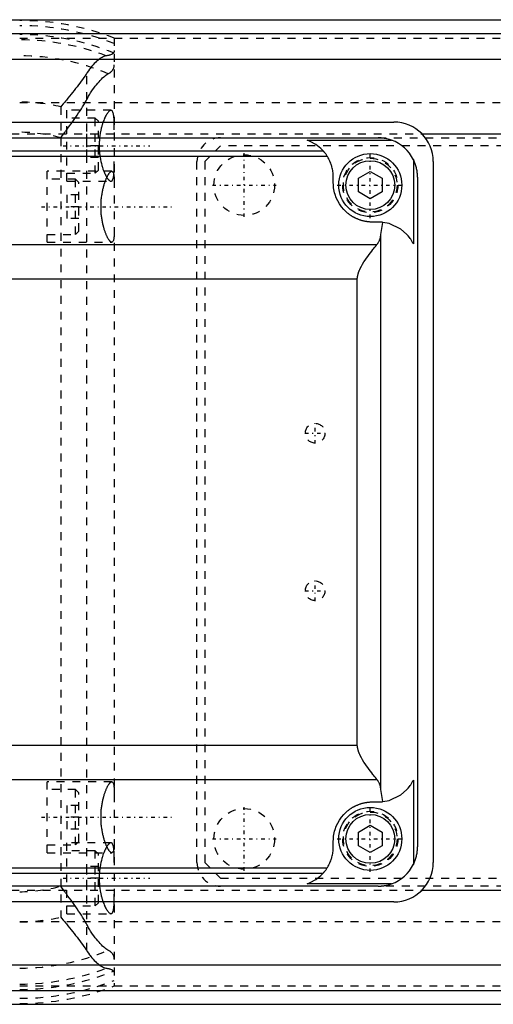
# Model space of a CAD drawing. Extents: x -614 to 147, y -88 to 88.
# Tile 5 of 8: x -216 to -156, y -62 to 62. Entities that reach past the tile are written whole.
import ezdxf

# ---------------------------------------------------------------- set-up
doc = ezdxf.new("R2010")
doc.units = 0
doc.linetypes.add('CENTER', pattern=[1.5, 0.45, -0.5, 0.05, -0.5])
doc.linetypes.add('DASHED', pattern=[2, 1, -1])
for name, color, linetype in [('AM_0', 7, 'CONTINUOUS'), ('AM_3', 7, 'DASHED'), ('AM_7', 7, 'CENTER')]:
    doc.layers.add(name, color=color, linetype=linetype)

msp = doc.modelspace()

# ---------------------------------------------------------------- linework, layer by layer
at = {"layer": 'AM_0', "color": 7, "linetype": 'CONTINUOUS'}
for p, q in [((-328.5, 62.5), (-59, 62.5)), ((-328.5, 60.75), (-59, 60.75)), ((-328.5, 57.5), (-59, 57.5)), ((-324, 49.5), (-169, 49.5)), ((-322, 47.5), (-171, 47.5)), ((-165.43, 48), (-59, 48)), ((-180, 47.2), (-169.3, 47.2)), ((-315.52, 45.19), (-177.48, 45.19)), ((-315.01, 45.85), (-177.99, 45.85)), ((-166.52, 44.73), (-166.52, 34.03)), ((-164, 44.5), (-164, -44.5)), ((-176.7, 41.8), (-176.7, 42.5)), ((-173.5, 42.37), (-172, 43.23)), ((-172, 43.23), (-170.5, 42.37)), ((-166, 42.5), (-166, -42.5)), ((-173.5, 40.63), (-173.5, 42.37)), ((-170.5, 42.37), (-170.5, 40.63)), ((-172, 39.77), (-173.5, 40.63)), ((-170.5, 40.63), (-172, 39.77)), ((-171, 36.8), (-171.7, 36.8)), ((-170.68, 35.25), (-170.43, 36.77)), ((-170.68, -35.25), (-170.68, 35.25)), ((-321.83, 33.95), (-171.17, 33.95)), ((-319.35, 29.6), (-173.65, 29.6)), ((-173.65, -29.6), (-173.65, 29.6)), ((-319.35, -29.6), (-173.65, -29.6)), ((-321.83, -33.95), (-171.17, -33.95)), ((-166.52, -34.03), (-166.52, -44.73)), ((-170.43, -36.77), (-170.68, -35.25)), ((-171.7, -36.8), (-171, -36.8)), ((-173.5, -40.63), (-172, -39.77)), ((-172, -39.77), (-170.5, -40.63)), ((-173.5, -42.37), (-173.5, -40.63)), ((-170.5, -40.63), (-170.5, -42.37)), ((-176.7, -42.5), (-176.7, -41.8)), ((-172, -43.23), (-173.5, -42.37)), ((-170.5, -42.37), (-172, -43.23)), ((-315.52, -45.19), (-177.48, -45.19)), ((-315.01, -45.85), (-177.99, -45.85)), ((-171, -47.5), (-322, -47.5)), ((-169.3, -47.2), (-180, -47.2)), ((-165.43, -48), (-59, -48)), ((-169, -49.5), (-324, -49.5)), ((-328.5, -57.5), (-59, -57.5)), ((-328.5, -60.75), (-59, -60.75)), ((-328.5, -62.5), (-59, -62.5))]:
    msp.add_line(p, q, dxfattribs=at)
for points in [[(-169.3, 47.2, 0), (-169.57, 47.29, 0), (-169.9, 47.38, 0), (-169.99, 47.4, 0), (-170.09, 47.42, 0), (-170.14, 47.42, 0), (-170.18, 47.43, 0), (-170.28, 47.45, 0), (-170.37, 47.46, 0), (-170.43, 47.47, 0), (-170.45, 47.47, 0), (-170.46, 47.47, 0), (-170.47, 47.47, 0), (-170.48, 47.47, 0), (-170.49, 47.47, 0), (-170.51, 47.48, 0), (-170.53, 47.48, 0), (-170.54, 47.48, 0), (-170.56, 47.48, 0), (-170.57, 47.48, 0), (-170.57, 47.48, 0), (-170.59, 47.48, 0), (-170.61, 47.48, 0), (-170.62, 47.49, 0), (-170.64, 47.49, 0), (-170.65, 47.49, 0), (-170.66, 47.49, 0), (-170.67, 47.49, 0), (-170.69, 47.49, 0), (-170.7, 47.49, 0), (-170.71, 47.49, 0), (-170.72, 47.49, 0), (-170.73, 47.49, 0), (-170.75, 47.49, 0), (-170.76, 47.49, 0), (-170.77, 47.49, 0), (-170.78, 47.5, 0), (-170.8, 47.5, 0), (-170.82, 47.5, 0), (-170.83, 47.5, 0), (-170.85, 47.5, 0), (-170.86, 47.5, 0), (-170.86, 47.5, 0), (-170.88, 47.5, 0), (-170.9, 47.5, 0), (-170.91, 47.5, 0), (-170.93, 47.5, 0), (-170.94, 47.5, 0), (-170.95, 47.5, 0), (-170.96, 47.5, 0), (-170.98, 47.5, 0), (-170.99, 47.5, 0), (-171, 47.5, 0)], [(-177.99, 45.85, 0), (-178.27, 46.14, 0), (-178.91, 46.65, 0), (-179.62, 47.05, 0), (-180, 47.2, 0)], [(-177.48, 45.19, 0), (-177.5, 45.22, 0), (-177.54, 45.28, 0), (-177.58, 45.34, 0), (-177.6, 45.37, 0), (-177.62, 45.4, 0), (-177.66, 45.45, 0), (-177.7, 45.5, 0), (-177.73, 45.55, 0), (-177.77, 45.59, 0), (-177.8, 45.63, 0), (-177.82, 45.65, 0), (-177.83, 45.67, 0), (-177.86, 45.7, 0), (-177.89, 45.74, 0), (-177.91, 45.76, 0), (-177.93, 45.79, 0), (-177.95, 45.81, 0), (-177.95, 45.82, 0), (-177.96, 45.82, 0), (-177.97, 45.84, 0), (-177.98, 45.85, 0), (-177.99, 45.85, 0)], [(-176.7, 42.5, 0), (-176.7, 42.58, 0), (-176.7, 42.74, 0), (-176.71, 42.89, 0), (-176.72, 42.97, 0), (-176.73, 43.05, 0), (-176.75, 43.21, 0), (-176.77, 43.36, 0), (-176.8, 43.52, 0), (-176.84, 43.67, 0), (-176.88, 43.82, 0), (-176.9, 43.9, 0), (-176.92, 43.97, 0), (-176.97, 44.12, 0), (-177.02, 44.27, 0), (-177.08, 44.42, 0), (-177.14, 44.56, 0), (-177.21, 44.7, 0), (-177.25, 44.78, 0), (-177.28, 44.85, 0), (-177.36, 44.98, 0), (-177.44, 45.12, 0), (-177.48, 45.19, 0)], [(-166, 42.5, 0), (-166, 42.51, 0), (-166, 42.53, 0), (-166, 42.55, 0), (-166, 42.56, 0), (-166, 42.57, 0), (-166, 42.6, 0), (-166, 42.62, 0), (-166, 42.64, 0), (-166, 42.66, 0), (-166, 42.68, 0), (-166, 42.69, 0), (-166, 42.7, 0), (-166.01, 42.72, 0), (-166.01, 42.75, 0), (-166.01, 42.77, 0), (-166.01, 42.79, 0), (-166.01, 42.81, 0), (-166.01, 42.82, 0), (-166.01, 42.83, 0), (-166.01, 42.85, 0), (-166.01, 42.87, 0), (-166.01, 42.88, 0), (-166.02, 42.89, 0), (-166.02, 42.92, 0), (-166.02, 42.94, 0), (-166.02, 42.95, 0), (-166.02, 42.96, 0), (-166.02, 42.98, 0), (-166.03, 43, 0), (-166.03, 43.02, 0), (-166.03, 43.04, 0), (-166.03, 43.06, 0), (-166.03, 43.08, 0), (-166.03, 43.09, 0), (-166.04, 43.11, 0), (-166.04, 43.13, 0), (-166.04, 43.15, 0), (-166.05, 43.17, 0), (-166.05, 43.19, 0), (-166.05, 43.2, 0), (-166.05, 43.21, 0), (-166.05, 43.23, 0), (-166.06, 43.26, 0), (-166.07, 43.33, 0), (-166.09, 43.46, 0), (-166.12, 43.58, 0), (-166.13, 43.64, 0), (-166.15, 43.71, 0), (-166.18, 43.83, 0), (-166.22, 43.95, 0), (-166.25, 44.08, 0), (-166.3, 44.2, 0), (-166.34, 44.32, 0), (-166.37, 44.38, 0), (-166.39, 44.44, 0), (-166.44, 44.55, 0), (-166.49, 44.67, 0), (-166.52, 44.73, 0)], [(-171.7, 36.8, 0), (-171.73, 36.8, 0), (-171.81, 36.8, 0), (-171.88, 36.81, 0), (-171.92, 36.81, 0), (-171.95, 36.81, 0), (-172.02, 36.81, 0), (-172.1, 36.82, 0), (-172.17, 36.82, 0), (-172.24, 36.83, 0), (-172.31, 36.84, 0), (-172.35, 36.85, 0), (-172.39, 36.85, 0), (-172.46, 36.86, 0), (-172.53, 36.87, 0), (-172.6, 36.88, 0), (-172.67, 36.9, 0), (-172.74, 36.91, 0), (-172.78, 36.92, 0), (-172.82, 36.93, 0), (-172.89, 36.95, 0), (-172.96, 36.96, 0), (-172.99, 36.97, 0), (-173.03, 36.98, 0), (-173.1, 37, 0), (-173.17, 37.02, 0), (-173.2, 37.03, 0), (-173.24, 37.04, 0), (-173.3, 37.07, 0), (-173.37, 37.09, 0), (-173.44, 37.12, 0), (-173.51, 37.14, 0), (-173.58, 37.17, 0), (-173.61, 37.18, 0), (-173.64, 37.2, 0), (-173.71, 37.23, 0), (-173.78, 37.26, 0), (-173.84, 37.29, 0), (-173.91, 37.32, 0), (-173.97, 37.35, 0), (-174.01, 37.37, 0), (-174.04, 37.38, 0), (-174.1, 37.42, 0), (-174.17, 37.45, 0), (-174.23, 37.49, 0), (-174.29, 37.53, 0), (-174.35, 37.57, 0), (-174.38, 37.59, 0), (-174.41, 37.61, 0), (-174.48, 37.65, 0), (-174.54, 37.69, 0), (-174.6, 37.73, 0), (-174.65, 37.77, 0), (-174.71, 37.81, 0), (-174.74, 37.84, 0), (-174.77, 37.86, 0), (-174.83, 37.9, 0), (-174.88, 37.95, 0), (-174.94, 38, 0), (-174.99, 38.04, 0), (-175.05, 38.09, 0), (-175.08, 38.12, 0), (-175.1, 38.14, 0), (-175.16, 38.19, 0), (-175.21, 38.24, 0), (-175.23, 38.27, 0), (-175.38, 38.42, 0), (-175.66, 38.76, 0), (-175.91, 39.12, 0), (-176.13, 39.49, 0), (-176.32, 39.89, 0), (-176.47, 40.3, 0), (-176.53, 40.51, 0), (-176.58, 40.72, 0), (-176.65, 41.15, 0), (-176.69, 41.58, 0), (-176.7, 41.8, 0)], [(-170.43, 36.77, 0), (-170.45, 36.77, 0), (-170.48, 36.78, 0), (-170.51, 36.78, 0), (-170.53, 36.78, 0), (-170.54, 36.78, 0), (-170.57, 36.78, 0), (-170.61, 36.79, 0), (-170.64, 36.79, 0), (-170.67, 36.79, 0), (-170.7, 36.79, 0), (-170.72, 36.79, 0), (-170.73, 36.8, 0), (-170.76, 36.8, 0), (-170.8, 36.8, 0), (-170.83, 36.8, 0), (-170.86, 36.8, 0), (-170.89, 36.8, 0), (-170.91, 36.8, 0), (-170.92, 36.8, 0), (-170.95, 36.8, 0), (-170.98, 36.8, 0), (-171, 36.8, 0)], [(-166.52, 34.03, 0), (-166.59, 34.15, 0), (-166.72, 34.39, 0), (-166.87, 34.62, 0), (-166.95, 34.74, 0), (-167.04, 34.85, 0), (-167.21, 35.06, 0), (-167.4, 35.27, 0), (-168.13, 35.9, 0), (-169.62, 36.61, 0), (-170.43, 36.77, 0)], [(-171.17, 33.95, 0), (-171.15, 33.98, 0), (-171.09, 34.05, 0), (-171.05, 34.12, 0), (-171.02, 34.15, 0), (-171, 34.19, 0), (-170.96, 34.26, 0), (-170.92, 34.33, 0), (-170.88, 34.4, 0), (-170.85, 34.47, 0), (-170.82, 34.54, 0), (-170.8, 34.58, 0), (-170.79, 34.61, 0), (-170.76, 34.69, 0), (-170.74, 34.76, 0), (-170.72, 34.83, 0), (-170.71, 34.91, 0), (-170.69, 34.98, 0), (-170.69, 35.02, 0), (-170.68, 35.05, 0), (-170.68, 35.13, 0), (-170.68, 35.2, 0), (-170.68, 35.24, 0)], [(-173.65, 29.6, 0), (-173.65, 29.63, 0), (-173.65, 29.68, 0), (-173.64, 29.73, 0), (-173.64, 29.75, 0), (-173.63, 29.78, 0), (-173.63, 29.83, 0), (-173.62, 29.88, 0), (-173.61, 29.93, 0), (-173.6, 29.98, 0), (-173.59, 30.03, 0), (-173.59, 30.06, 0), (-173.58, 30.08, 0), (-173.57, 30.13, 0), (-173.56, 30.18, 0), (-173.54, 30.23, 0), (-173.53, 30.28, 0), (-173.51, 30.33, 0), (-173.5, 30.35, 0), (-173.5, 30.38, 0), (-173.48, 30.43, 0), (-173.46, 30.48, 0), (-173.45, 30.5, 0), (-173.44, 30.53, 0), (-173.43, 30.57, 0), (-173.41, 30.62, 0), (-173.4, 30.65, 0), (-173.39, 30.67, 0), (-173.37, 30.72, 0), (-173.34, 30.77, 0), (-173.27, 30.93, 0), (-173.12, 31.21, 0), (-172.97, 31.48, 0), (-172.8, 31.74, 0), (-172.64, 31.99, 0), (-172.56, 32.11, 0), (-172.47, 32.23, 0), (-172.31, 32.45, 0), (-172.15, 32.67, 0), (-171.98, 32.89, 0), (-171.82, 33.11, 0), (-171.66, 33.32, 0), (-171.58, 33.42, 0), (-171.51, 33.52, 0), (-171.36, 33.7, 0), (-171.23, 33.87, 0), (-171.17, 33.95, 0)], [(-171.17, -33.95, 0), (-171.23, -33.87, 0), (-171.36, -33.7, 0), (-171.51, -33.52, 0), (-171.58, -33.42, 0), (-171.66, -33.32, 0), (-171.82, -33.11, 0), (-171.98, -32.89, 0), (-172.15, -32.67, 0), (-172.31, -32.45, 0), (-172.47, -32.23, 0), (-172.56, -32.11, 0), (-172.64, -31.99, 0), (-172.8, -31.74, 0), (-172.97, -31.48, 0), (-173.12, -31.21, 0), (-173.27, -30.93, 0), (-173.34, -30.77, 0), (-173.37, -30.72, 0), (-173.39, -30.67, 0), (-173.4, -30.65, 0), (-173.41, -30.62, 0), (-173.43, -30.57, 0), (-173.44, -30.53, 0), (-173.45, -30.5, 0), (-173.46, -30.48, 0), (-173.48, -30.43, 0), (-173.5, -30.38, 0), (-173.5, -30.35, 0), (-173.51, -30.33, 0), (-173.53, -30.28, 0), (-173.54, -30.23, 0), (-173.56, -30.18, 0), (-173.57, -30.13, 0), (-173.58, -30.08, 0), (-173.59, -30.06, 0), (-173.59, -30.03, 0), (-173.6, -29.98, 0), (-173.61, -29.93, 0), (-173.62, -29.88, 0), (-173.63, -29.83, 0), (-173.63, -29.78, 0), (-173.64, -29.75, 0), (-173.64, -29.73, 0), (-173.65, -29.68, 0), (-173.65, -29.63, 0), (-173.65, -29.6, 0)], [(-170.68, -35.24, 0), (-170.68, -35.2, 0), (-170.68, -35.13, 0), (-170.68, -35.05, 0), (-170.69, -35.02, 0), (-170.69, -34.98, 0), (-170.71, -34.91, 0), (-170.72, -34.83, 0), (-170.74, -34.76, 0), (-170.76, -34.69, 0), (-170.79, -34.61, 0), (-170.8, -34.58, 0), (-170.82, -34.54, 0), (-170.85, -34.47, 0), (-170.88, -34.4, 0), (-170.92, -34.33, 0), (-170.96, -34.26, 0), (-171, -34.19, 0), (-171.02, -34.15, 0), (-171.05, -34.12, 0), (-171.09, -34.05, 0), (-171.15, -33.98, 0), (-171.17, -33.95, 0)], [(-170.43, -36.77, 0), (-169.62, -36.61, 0), (-168.13, -35.9, 0), (-167.4, -35.27, 0), (-167.21, -35.06, 0), (-167.04, -34.85, 0), (-166.95, -34.74, 0), (-166.87, -34.62, 0), (-166.72, -34.39, 0), (-166.59, -34.15, 0), (-166.52, -34.03, 0)], [(-176.7, -41.8, 0), (-176.69, -41.58, 0), (-176.65, -41.15, 0), (-176.58, -40.72, 0), (-176.53, -40.51, 0), (-176.47, -40.3, 0), (-176.32, -39.89, 0), (-176.13, -39.49, 0), (-175.91, -39.12, 0), (-175.66, -38.76, 0), (-175.38, -38.42, 0), (-175.23, -38.27, 0), (-175.21, -38.24, 0), (-175.16, -38.19, 0), (-175.1, -38.14, 0), (-175.08, -38.12, 0), (-175.05, -38.09, 0), (-174.99, -38.04, 0), (-174.94, -38, 0), (-174.88, -37.95, 0), (-174.83, -37.9, 0), (-174.77, -37.86, 0), (-174.74, -37.84, 0), (-174.71, -37.81, 0), (-174.65, -37.77, 0), (-174.6, -37.73, 0), (-174.54, -37.69, 0), (-174.48, -37.65, 0), (-174.41, -37.61, 0), (-174.38, -37.59, 0), (-174.35, -37.57, 0), (-174.29, -37.53, 0), (-174.23, -37.49, 0), (-174.17, -37.45, 0), (-174.1, -37.42, 0), (-174.04, -37.38, 0), (-174.01, -37.37, 0), (-173.97, -37.35, 0), (-173.91, -37.32, 0), (-173.84, -37.29, 0), (-173.78, -37.26, 0), (-173.71, -37.23, 0), (-173.64, -37.2, 0), (-173.61, -37.18, 0), (-173.58, -37.17, 0), (-173.51, -37.14, 0), (-173.44, -37.12, 0), (-173.37, -37.09, 0), (-173.3, -37.07, 0), (-173.24, -37.04, 0), (-173.2, -37.03, 0), (-173.17, -37.02, 0), (-173.1, -37, 0), (-173.03, -36.98, 0), (-172.99, -36.97, 0), (-172.96, -36.96, 0), (-172.89, -36.95, 0), (-172.82, -36.93, 0), (-172.78, -36.92, 0), (-172.74, -36.91, 0), (-172.67, -36.9, 0), (-172.6, -36.88, 0), (-172.53, -36.87, 0), (-172.46, -36.86, 0), (-172.39, -36.85, 0), (-172.35, -36.85, 0), (-172.31, -36.84, 0), (-172.24, -36.83, 0), (-172.17, -36.82, 0), (-172.1, -36.82, 0), (-172.02, -36.81, 0), (-171.95, -36.81, 0), (-171.92, -36.81, 0), (-171.88, -36.81, 0), (-171.81, -36.8, 0), (-171.73, -36.8, 0), (-171.7, -36.8, 0)], [(-171, -36.8, 0), (-170.98, -36.8, 0), (-170.95, -36.8, 0), (-170.92, -36.8, 0), (-170.91, -36.8, 0), (-170.89, -36.8, 0), (-170.86, -36.8, 0), (-170.83, -36.8, 0), (-170.8, -36.8, 0), (-170.76, -36.8, 0), (-170.73, -36.8, 0), (-170.72, -36.79, 0), (-170.7, -36.79, 0), (-170.67, -36.79, 0), (-170.64, -36.79, 0), (-170.61, -36.79, 0), (-170.57, -36.78, 0), (-170.54, -36.78, 0), (-170.53, -36.78, 0), (-170.51, -36.78, 0), (-170.48, -36.78, 0), (-170.45, -36.77, 0), (-170.43, -36.77, 0)], [(-177.48, -45.19, 0), (-177.44, -45.12, 0), (-177.36, -44.98, 0), (-177.28, -44.85, 0), (-177.25, -44.78, 0), (-177.21, -44.7, 0), (-177.14, -44.56, 0), (-177.08, -44.42, 0), (-177.02, -44.27, 0), (-176.97, -44.12, 0), (-176.92, -43.97, 0), (-176.9, -43.9, 0), (-176.88, -43.82, 0), (-176.84, -43.67, 0), (-176.8, -43.52, 0), (-176.77, -43.36, 0), (-176.75, -43.21, 0), (-176.73, -43.05, 0), (-176.72, -42.97, 0), (-176.71, -42.89, 0), (-176.7, -42.74, 0), (-176.7, -42.58, 0), (-176.7, -42.5, 0)], [(-166.52, -44.73, 0), (-166.49, -44.67, 0), (-166.44, -44.55, 0), (-166.39, -44.44, 0), (-166.37, -44.38, 0), (-166.34, -44.32, 0), (-166.3, -44.2, 0), (-166.25, -44.08, 0), (-166.22, -43.95, 0), (-166.18, -43.83, 0), (-166.15, -43.71, 0), (-166.13, -43.64, 0), (-166.12, -43.58, 0), (-166.09, -43.46, 0), (-166.07, -43.33, 0), (-166.06, -43.26, 0), (-166.05, -43.23, 0), (-166.05, -43.21, 0), (-166.05, -43.2, 0), (-166.05, -43.19, 0), (-166.05, -43.17, 0), (-166.04, -43.15, 0), (-166.04, -43.13, 0), (-166.04, -43.11, 0), (-166.03, -43.09, 0), (-166.03, -43.08, 0), (-166.03, -43.06, 0), (-166.03, -43.04, 0), (-166.03, -43.02, 0), (-166.03, -43, 0), (-166.02, -42.98, 0), (-166.02, -42.96, 0), (-166.02, -42.95, 0), (-166.02, -42.94, 0), (-166.02, -42.92, 0), (-166.02, -42.89, 0), (-166.01, -42.88, 0), (-166.01, -42.87, 0), (-166.01, -42.85, 0), (-166.01, -42.83, 0), (-166.01, -42.82, 0), (-166.01, -42.81, 0), (-166.01, -42.79, 0), (-166.01, -42.77, 0), (-166.01, -42.75, 0), (-166.01, -42.72, 0), (-166, -42.7, 0), (-166, -42.69, 0), (-166, -42.68, 0), (-166, -42.66, 0), (-166, -42.64, 0), (-166, -42.62, 0), (-166, -42.6, 0), (-166, -42.57, 0), (-166, -42.56, 0), (-166, -42.55, 0), (-166, -42.53, 0), (-166, -42.51, 0), (-166, -42.5, 0)], [(-180, -47.2, 0), (-179.62, -47.05, 0), (-178.91, -46.65, 0), (-178.27, -46.14, 0), (-177.99, -45.85, 0)], [(-177.99, -45.85, 0), (-177.98, -45.85, 0), (-177.97, -45.84, 0), (-177.96, -45.82, 0), (-177.95, -45.82, 0), (-177.95, -45.81, 0), (-177.93, -45.79, 0), (-177.91, -45.76, 0), (-177.89, -45.74, 0), (-177.86, -45.7, 0), (-177.83, -45.67, 0), (-177.82, -45.65, 0), (-177.8, -45.63, 0), (-177.77, -45.59, 0), (-177.73, -45.55, 0), (-177.7, -45.5, 0), (-177.66, -45.45, 0), (-177.62, -45.4, 0), (-177.6, -45.37, 0), (-177.58, -45.34, 0), (-177.54, -45.28, 0), (-177.5, -45.22, 0), (-177.48, -45.19, 0)], [(-171, -47.5, 0), (-170.99, -47.5, 0), (-170.98, -47.5, 0), (-170.96, -47.5, 0), (-170.95, -47.5, 0), (-170.94, -47.5, 0), (-170.93, -47.5, 0), (-170.91, -47.5, 0), (-170.9, -47.5, 0), (-170.88, -47.5, 0), (-170.86, -47.5, 0), (-170.86, -47.5, 0), (-170.85, -47.5, 0), (-170.83, -47.5, 0), (-170.82, -47.5, 0), (-170.8, -47.5, 0), (-170.78, -47.5, 0), (-170.77, -47.49, 0), (-170.76, -47.49, 0), (-170.75, -47.49, 0), (-170.73, -47.49, 0), (-170.72, -47.49, 0), (-170.71, -47.49, 0), (-170.7, -47.49, 0), (-170.69, -47.49, 0), (-170.67, -47.49, 0), (-170.66, -47.49, 0), (-170.65, -47.49, 0), (-170.64, -47.49, 0), (-170.62, -47.49, 0), (-170.61, -47.48, 0), (-170.59, -47.48, 0), (-170.57, -47.48, 0), (-170.57, -47.48, 0), (-170.56, -47.48, 0), (-170.54, -47.48, 0), (-170.53, -47.48, 0), (-170.51, -47.48, 0), (-170.49, -47.47, 0), (-170.48, -47.47, 0), (-170.47, -47.47, 0), (-170.46, -47.47, 0), (-170.45, -47.47, 0), (-170.43, -47.47, 0), (-170.37, -47.46, 0), (-170.28, -47.45, 0), (-170.18, -47.43, 0), (-170.14, -47.42, 0), (-170.09, -47.42, 0), (-169.99, -47.4, 0), (-169.9, -47.38, 0), (-169.81, -47.36, 0), (-169.71, -47.33, 0), (-169.62, -47.31, 0), (-169.57, -47.29, 0), (-169.53, -47.28, 0), (-169.43, -47.25, 0), (-169.34, -47.22, 0), (-169.3, -47.2, 0)]]:
    msp.add_polyline3d(points, dxfattribs=at)
for centre, radius in [((-172, 41.5), 4), ((-172, 41.5), 3.1), ((-172, -41.5), 4), ((-172, -41.5), 3.1)]:
    msp.add_circle(centre, radius, dxfattribs=at)
for centre, start, end in [((-169, 44.5), 0, 90), ((-171, 42.5), 26.4405, 70.0956), ((-171, -42.5), 289.9044, 333.5595), ((-169, -44.5), 270, 0)]:
    msp.add_arc(centre, 5, start, end, dxfattribs=at)
at = {"layer": 'AM_3', "color": 6, "linetype": 'DASHED'}
for p, q in [((-328.5, 60.15), (60, 60.15)), ((-204.5, 60.17), (-204.5, -60.17)), ((-207.99, -55.69), (-207.99, 55.69)), ((-328.5, 52), (60, 52)), ((-211.29, 51.43), (-211.29, -51.43)), ((-204.91, 51), (-210.5, 51)), ((-210.5, 42), (-210.5, 51)), ((-206.9, 50), (-210.5, 50)), ((-206.5, 49.6), (-206.9, 50)), ((-206.9, 43), (-206.9, 50)), ((-206.5, 43.4), (-206.5, 49.6)), ((-327.57, 48), (-165.43, 48)), ((-208, 48), (-208, 45)), ((-171, 47.5), (43, 47.5)), ((-206.5, 46.5), (-208, 46.5)), ((-191, 46.5), (-193, 44.5)), ((43, 46.5), (-191, 46.5)), ((-206.5, 45), (-208, 45)), ((-194, -44.5), (-194, 44.5)), ((-193, 44.5), (-193, -44.5)), ((-204.81, 43.25), (-213, 43.25)), ((-213, 34.25), (-213, 43.25)), ((-210.5, 43), (-206.9, 43)), ((-206.9, 43), (-206.5, 43.4)), ((-209.4, 42.25), (-213, 42.25)), ((-210.5, 42), (-204.91, 42)), ((-209, 41.85), (-209.4, 42.25)), ((-209.4, 35.25), (-209.4, 42.25)), ((-209, 35.65), (-209, 41.85)), ((-210.5, 40.25), (-210.5, 37.25)), ((-209, 40.25), (-210.5, 40.25)), ((-209, 38.75), (-210.5, 38.75)), ((-209, 37.25), (-210.5, 37.25)), ((-213, 35.25), (-209.4, 35.25)), ((-209.4, 35.25), (-209, 35.65)), ((-213, 34.25), (-204.81, 34.25)), ((-204.81, -34.25), (-213, -34.25)), ((-213, -43.25), (-213, -34.25)), ((-209.4, -35.25), (-213, -35.25)), ((-209, -35.65), (-209.4, -35.25)), ((-209.4, -42.25), (-209.4, -35.25)), ((-209, -41.85), (-209, -35.65)), ((-210.5, -37.25), (-210.5, -40.25)), ((-209, -37.25), (-210.5, -37.25)), ((-209, -38.75), (-210.5, -38.75)), ((-209, -40.25), (-210.5, -40.25)), ((-213, -42.25), (-209.4, -42.25)), ((-204.91, -42), (-210.5, -42)), ((-210.5, -51), (-210.5, -42)), ((-209.4, -42.25), (-209, -41.85)), ((-213, -43.25), (-204.81, -43.25)), ((-206.9, -43), (-210.5, -43)), ((-206.5, -43.4), (-206.9, -43)), ((-206.9, -50), (-206.9, -43)), ((-206.5, -49.6), (-206.5, -43.4)), ((-208, -45), (-208, -48)), ((-206.5, -45), (-208, -45)), ((-193, -44.5), (-191, -46.5)), ((-206.5, -46.5), (-208, -46.5)), ((-191, -46.5), (43, -46.5)), ((43, -47.5), (-171, -47.5)), ((-327.57, -48), (-165.43, -48)), ((-210.5, -50), (-206.9, -50)), ((-206.9, -50), (-206.5, -49.6)), ((-210.5, -51), (-204.91, -51)), ((-328.5, -52), (60, -52)), ((-328.5, -60.15), (60, -60.15))]:
    msp.add_line(p, q, dxfattribs=at)
for points in [[(-205.51, 57.91, 0), (-205.57, 57.9, 0), (-205.68, 57.88, 0), (-205.8, 57.84, 0), (-205.86, 57.81, 0), (-205.92, 57.79, 0), (-206.05, 57.72, 0), (-206.18, 57.65, 0), (-206.31, 57.56, 0), (-206.45, 57.46, 0), (-206.59, 57.34, 0), (-206.66, 57.28, 0), (-206.74, 57.22, 0), (-206.88, 57.08, 0), (-207.03, 56.93, 0), (-207.18, 56.77, 0), (-207.33, 56.6, 0), (-207.48, 56.42, 0), (-207.55, 56.32, 0), (-207.63, 56.22, 0), (-207.77, 56.02, 0), (-207.92, 55.8, 0), (-207.99, 55.69, 0)], [(-204.5, 58.58, 0), (-204.5, 58.55, 0), (-204.51, 58.5, 0), (-204.52, 58.44, 0), (-204.53, 58.42, 0), (-204.54, 58.39, 0), (-204.56, 58.34, 0), (-204.59, 58.29, 0), (-204.63, 58.25, 0), (-204.67, 58.21, 0), (-204.72, 58.17, 0), (-204.75, 58.15, 0), (-204.77, 58.13, 0), (-204.84, 58.09, 0), (-204.9, 58.06, 0), (-204.98, 58.03, 0), (-205.06, 58, 0), (-205.15, 57.98, 0), (-205.2, 57.97, 0), (-205.25, 57.96, 0), (-205.35, 57.94, 0), (-205.46, 57.92, 0), (-205.51, 57.91, 0)], [(-205.26, 55.64, 0), (-205.21, 55.66, 0), (-205.13, 55.71, 0), (-205.06, 55.76, 0), (-205.02, 55.79, 0), (-204.99, 55.81, 0), (-204.92, 55.87, 0), (-204.86, 55.92, 0), (-204.8, 55.98, 0), (-204.75, 56.04, 0), (-204.71, 56.11, 0), (-204.68, 56.14, 0), (-204.66, 56.17, 0), (-204.63, 56.23, 0), (-204.6, 56.3, 0), (-204.57, 56.37, 0), (-204.55, 56.44, 0), (-204.53, 56.52, 0), (-204.52, 56.55, 0), (-204.51, 56.59, 0), (-204.51, 56.67, 0), (-204.5, 56.75, 0), (-204.5, 56.79, 0)], [(-207.99, 55.69, 0), (-208.06, 55.58, 0), (-208.2, 55.36, 0), (-208.35, 55.14, 0), (-208.43, 55.03, 0), (-208.51, 54.92, 0), (-208.68, 54.69, 0), (-208.85, 54.46, 0), (-209.03, 54.23, 0), (-209.21, 53.99, 0), (-209.4, 53.75, 0), (-209.49, 53.63, 0), (-209.59, 53.52, 0), (-209.78, 53.27, 0), (-209.98, 53.03, 0), (-210.18, 52.79, 0), (-210.38, 52.54, 0), (-210.58, 52.3, 0), (-210.68, 52.17, 0), (-210.78, 52.05, 0), (-210.99, 51.8, 0), (-211.19, 51.55, 0), (-211.29, 51.43, 0)], [(-207.99, 52.35, 0), (-207.91, 52.5, 0), (-207.75, 52.79, 0), (-207.59, 53.06, 0), (-207.5, 53.2, 0), (-207.42, 53.33, 0), (-207.25, 53.58, 0), (-207.09, 53.81, 0), (-206.92, 54.04, 0), (-206.75, 54.25, 0), (-206.59, 54.45, 0), (-206.51, 54.54, 0), (-206.43, 54.63, 0), (-206.27, 54.8, 0), (-206.12, 54.96, 0), (-205.97, 55.1, 0), (-205.83, 55.23, 0), (-205.69, 55.35, 0), (-205.62, 55.4, 0), (-205.56, 55.45, 0), (-205.43, 55.53, 0), (-205.31, 55.61, 0), (-205.26, 55.64, 0)], [(-211.29, 47.49, 0), (-211.19, 47.63, 0), (-210.98, 47.91, 0), (-210.78, 48.19, 0), (-210.68, 48.33, 0), (-210.58, 48.47, 0), (-210.37, 48.75, 0), (-210.17, 49.02, 0), (-209.97, 49.3, 0), (-209.77, 49.57, 0), (-209.58, 49.84, 0), (-209.48, 49.98, 0), (-209.39, 50.12, 0), (-209.2, 50.39, 0), (-209.02, 50.66, 0), (-208.84, 50.92, 0), (-208.67, 51.19, 0), (-208.51, 51.45, 0), (-208.43, 51.58, 0), (-208.35, 51.71, 0), (-208.2, 51.97, 0), (-208.06, 52.22, 0), (-207.99, 52.35, 0)], [(-204.91, 51, 0), (-204.93, 51, 0), (-204.98, 50.99, 0), (-205.02, 50.97, 0), (-205.05, 50.96, 0), (-205.07, 50.94, 0), (-205.13, 50.9, 0), (-205.18, 50.85, 0), (-205.24, 50.79, 0), (-205.29, 50.72, 0), (-205.35, 50.65, 0), (-205.38, 50.6, 0), (-205.41, 50.56, 0), (-205.47, 50.46, 0), (-205.53, 50.36, 0), (-205.6, 50.24, 0), (-205.66, 50.12, 0), (-205.72, 50, 0), (-205.74, 49.93, 0), (-205.77, 49.86, 0), (-205.83, 49.72, 0), (-205.89, 49.58, 0), (-205.91, 49.5, 0)], [(-204.5, 48.5, 0), (-204.5, 48.62, 0), (-204.5, 48.87, 0), (-204.5, 49.1, 0), (-204.51, 49.22, 0), (-204.51, 49.33, 0), (-204.51, 49.53, 0), (-204.52, 49.73, 0), (-204.53, 49.91, 0), (-204.54, 50.08, 0), (-204.56, 50.25, 0), (-204.57, 50.32, 0), (-204.58, 50.4, 0), (-204.6, 50.53, 0), (-204.63, 50.65, 0), (-204.66, 50.75, 0), (-204.7, 50.83, 0), (-204.74, 50.9, 0), (-204.76, 50.93, 0), (-204.78, 50.95, 0), (-204.83, 50.98, 0), (-204.88, 51, 0), (-204.91, 51, 0)], [(-205.91, 49.5, 0), (-205.92, 49.47, 0), (-205.95, 49.4, 0), (-205.97, 49.32, 0), (-205.99, 49.29, 0), (-206, 49.25, 0), (-206.02, 49.17, 0), (-206.05, 49.09, 0), (-206.07, 49.01, 0), (-206.09, 48.93, 0), (-206.11, 48.85, 0), (-206.12, 48.81, 0), (-206.14, 48.76, 0), (-206.16, 48.68, 0), (-206.18, 48.59, 0), (-206.2, 48.5, 0), (-206.22, 48.41, 0), (-206.23, 48.32, 0), (-206.24, 48.28, 0), (-206.25, 48.23, 0), (-206.27, 48.14, 0), (-206.28, 48.05, 0), (-206.29, 48, 0)], [(-206.29, 48, 0), (-206.31, 47.86, 0), (-206.34, 47.7, 0), (-206.34, 47.65, 0), (-206.35, 47.6, 0), (-206.35, 47.58, 0), (-206.35, 47.56, 0), (-206.36, 47.51, 0), (-206.36, 47.46, 0), (-206.37, 47.41, 0), (-206.37, 47.37, 0), (-206.38, 47.32, 0), (-206.38, 47.3, 0), (-206.38, 47.27, 0), (-206.38, 47.22, 0), (-206.39, 47.18, 0), (-206.39, 47.15, 0), (-206.39, 47.13, 0), (-206.39, 47.08, 0), (-206.4, 47.03, 0), (-206.4, 47.01, 0), (-206.4, 46.99, 0), (-206.4, 46.94, 0), (-206.4, 46.89, 0), (-206.41, 46.72, 0), (-206.41, 46.44, 0), (-206.41, 46.28, 0), (-206.41, 46.23, 0), (-206.41, 46.18, 0), (-206.41, 46.16, 0), (-206.4, 46.14, 0), (-206.4, 46.09, 0), (-206.4, 46.04, 0), (-206.4, 45.99, 0), (-206.4, 45.95, 0), (-206.39, 45.9, 0), (-206.39, 45.87, 0), (-206.39, 45.85, 0), (-206.39, 45.8, 0), (-206.38, 45.76, 0), (-206.38, 45.71, 0), (-206.37, 45.66, 0), (-206.37, 45.61, 0), (-206.37, 45.59, 0), (-206.37, 45.57, 0), (-206.36, 45.52, 0), (-206.36, 45.47, 0), (-206.35, 45.45, 0), (-206.35, 45.42, 0), (-206.34, 45.38, 0), (-206.34, 45.33, 0), (-206.34, 45.31, 0), (-206.33, 45.28, 0), (-206.33, 45.24, 0), (-206.32, 45.19, 0), (-206.3, 45.03, 0), (-206.25, 44.75, 0), (-206.19, 44.49, 0), (-206.13, 44.23, 0), (-206.07, 43.99, 0), (-206.04, 43.87, 0), (-206, 43.76, 0), (-205.93, 43.54, 0), (-205.86, 43.34, 0), (-205.82, 43.25, 0)], [(-204.91, 42, 0), (-204.88, 42, 0), (-204.83, 42.02, 0), (-204.78, 42.05, 0), (-204.76, 42.07, 0), (-204.74, 42.1, 0), (-204.7, 42.17, 0), (-204.66, 42.25, 0), (-204.63, 42.35, 0), (-204.6, 42.47, 0), (-204.58, 42.6, 0), (-204.57, 42.68, 0), (-204.56, 42.75, 0), (-204.54, 42.92, 0), (-204.53, 43.09, 0), (-204.52, 43.27, 0), (-204.51, 43.47, 0), (-204.51, 43.67, 0), (-204.51, 43.78, 0), (-204.5, 43.9, 0), (-204.5, 44.13, 0), (-204.5, 44.38, 0), (-204.5, 44.5, 0)], [(-204.81, 34.25, 0), (-204.83, 34.25, 0), (-204.85, 34.25, 0), (-204.87, 34.26, 0), (-204.89, 34.27, 0), (-204.9, 34.27, 0), (-204.93, 34.29, 0), (-204.95, 34.31, 0), (-204.98, 34.33, 0), (-205.01, 34.35, 0), (-205.04, 34.38, 0), (-205.06, 34.4, 0), (-205.07, 34.42, 0), (-205.1, 34.46, 0), (-205.14, 34.5, 0), (-205.17, 34.54, 0), (-205.2, 34.59, 0), (-205.23, 34.64, 0), (-205.25, 34.67, 0), (-205.27, 34.7, 0), (-205.3, 34.76, 0), (-205.34, 34.82, 0), (-205.35, 34.85, 0), (-205.37, 34.89, 0), (-205.41, 34.95, 0), (-205.44, 35.03, 0), (-205.46, 35.06, 0), (-205.47, 35.1, 0), (-205.51, 35.18, 0), (-205.54, 35.26, 0), (-205.57, 35.34, 0), (-205.61, 35.42, 0), (-205.64, 35.51, 0), (-205.66, 35.55, 0), (-205.67, 35.6, 0), (-205.7, 35.69, 0), (-205.73, 35.78, 0), (-205.76, 35.88, 0), (-205.79, 35.98, 0), (-205.82, 36.08, 0), (-205.84, 36.14, 0), (-205.85, 36.19, 0), (-205.88, 36.3, 0), (-205.91, 36.41, 0), (-205.94, 36.53, 0), (-205.96, 36.64, 0), (-205.99, 36.76, 0), (-206, 36.82, 0), (-206.01, 36.88, 0), (-206.03, 37, 0), (-206.05, 37.13, 0), (-206.07, 37.26, 0), (-206.09, 37.38, 0), (-206.11, 37.51, 0), (-206.12, 37.58, 0), (-206.12, 37.64, 0), (-206.14, 37.77, 0), (-206.15, 37.9, 0), (-206.16, 38.03, 0), (-206.17, 38.16, 0), (-206.17, 38.3, 0), (-206.18, 38.36, 0), (-206.18, 38.43, 0), (-206.18, 38.56, 0), (-206.18, 38.69, 0), (-206.18, 38.75, 0), (-206.18, 38.81, 0), (-206.18, 38.94, 0), (-206.18, 39.07, 0), (-206.18, 39.14, 0), (-206.17, 39.2, 0), (-206.17, 39.34, 0), (-206.16, 39.47, 0), (-206.15, 39.6, 0), (-206.14, 39.73, 0), (-206.12, 39.86, 0), (-206.12, 39.92, 0), (-206.11, 39.99, 0), (-206.09, 40.12, 0), (-206.07, 40.24, 0), (-206.05, 40.37, 0), (-206.03, 40.5, 0), (-206.01, 40.62, 0), (-206, 40.68, 0), (-205.99, 40.74, 0), (-205.96, 40.86, 0), (-205.94, 40.97, 0), (-205.91, 41.09, 0), (-205.88, 41.2, 0), (-205.85, 41.31, 0), (-205.84, 41.36, 0), (-205.82, 41.42, 0), (-205.79, 41.52, 0), (-205.76, 41.62, 0), (-205.73, 41.72, 0), (-205.7, 41.81, 0), (-205.67, 41.9, 0), (-205.66, 41.95, 0), (-205.64, 41.99, 0), (-205.61, 42.08, 0), (-205.57, 42.16, 0), (-205.54, 42.24, 0), (-205.51, 42.32, 0), (-205.47, 42.4, 0), (-205.46, 42.44, 0), (-205.44, 42.47, 0), (-205.41, 42.55, 0), (-205.37, 42.61, 0), (-205.35, 42.65, 0), (-205.34, 42.68, 0), (-205.3, 42.74, 0), (-205.27, 42.8, 0), (-205.25, 42.83, 0), (-205.23, 42.86, 0), (-205.2, 42.91, 0), (-205.17, 42.96, 0), (-205.14, 43, 0), (-205.1, 43.04, 0), (-205.07, 43.08, 0), (-205.06, 43.1, 0), (-205.04, 43.12, 0), (-205.01, 43.15, 0), (-204.98, 43.17, 0), (-204.95, 43.19, 0), (-204.93, 43.21, 0), (-204.9, 43.23, 0), (-204.89, 43.23, 0), (-204.87, 43.24, 0), (-204.85, 43.25, 0), (-204.83, 43.25, 0), (-204.81, 43.25, 0)], [(-205.82, 43.25, 0), (-205.81, 43.22, 0), (-205.79, 43.17, 0), (-205.77, 43.13, 0), (-205.76, 43.1, 0), (-205.75, 43.08, 0), (-205.73, 43.03, 0), (-205.71, 42.98, 0), (-205.68, 42.94, 0), (-205.66, 42.89, 0), (-205.64, 42.85, 0), (-205.63, 42.83, 0), (-205.62, 42.8, 0), (-205.6, 42.76, 0), (-205.58, 42.72, 0), (-205.56, 42.68, 0), (-205.53, 42.64, 0), (-205.51, 42.6, 0), (-205.5, 42.58, 0), (-205.49, 42.56, 0), (-205.47, 42.53, 0), (-205.45, 42.49, 0), (-205.44, 42.48, 0)], [(-204.81, 43.25, 0), (-204.8, 43.25, 0), (-204.76, 43.24, 0), (-204.72, 43.22, 0), (-204.71, 43.2, 0), (-204.69, 43.18, 0), (-204.66, 43.14, 0), (-204.63, 43.08, 0), (-204.61, 43.02, 0), (-204.59, 42.94, 0), (-204.57, 42.85, 0), (-204.56, 42.8, 0), (-204.55, 42.75, 0), (-204.54, 42.64, 0), (-204.53, 42.51, 0), (-204.52, 42.39, 0), (-204.51, 42.25, 0), (-204.51, 42.1, 0), (-204.51, 42.03, 0), (-204.5, 41.95, 0), (-204.5, 41.79, 0), (-204.5, 41.63, 0), (-204.5, 41.54, 0)], [(-205.44, 42.48, 0), (-205.42, 42.45, 0), (-205.39, 42.4, 0), (-205.35, 42.35, 0), (-205.34, 42.33, 0), (-205.32, 42.31, 0), (-205.29, 42.27, 0), (-205.26, 42.23, 0), (-205.23, 42.19, 0), (-205.19, 42.16, 0), (-205.16, 42.13, 0), (-205.15, 42.12, 0), (-205.14, 42.11, 0), (-205.11, 42.08, 0), (-205.08, 42.06, 0), (-205.05, 42.04, 0), (-205.02, 42.03, 0), (-205, 42.02, 0), (-204.98, 42.01, 0), (-204.97, 42.01, 0), (-204.95, 42, 0), (-204.92, 42, 0), (-204.91, 42, 0)], [(-204.5, 35.96, 0), (-204.5, 35.87, 0), (-204.5, 35.71, 0), (-204.5, 35.55, 0), (-204.51, 35.47, 0), (-204.51, 35.4, 0), (-204.51, 35.25, 0), (-204.52, 35.11, 0), (-204.53, 34.99, 0), (-204.54, 34.86, 0), (-204.55, 34.75, 0), (-204.56, 34.7, 0), (-204.57, 34.65, 0), (-204.59, 34.56, 0), (-204.61, 34.48, 0), (-204.63, 34.42, 0), (-204.66, 34.36, 0), (-204.69, 34.32, 0), (-204.71, 34.3, 0), (-204.72, 34.28, 0), (-204.76, 34.26, 0), (-204.8, 34.25, 0), (-204.81, 34.25, 0)], [(-204.81, -43.25, 0), (-204.83, -43.25, 0), (-204.85, -43.25, 0), (-204.87, -43.24, 0), (-204.89, -43.23, 0), (-204.9, -43.23, 0), (-204.93, -43.21, 0), (-204.95, -43.19, 0), (-204.98, -43.17, 0), (-205.01, -43.15, 0), (-205.04, -43.12, 0), (-205.06, -43.1, 0), (-205.07, -43.08, 0), (-205.1, -43.04, 0), (-205.14, -43, 0), (-205.17, -42.96, 0), (-205.2, -42.91, 0), (-205.23, -42.86, 0), (-205.25, -42.83, 0), (-205.27, -42.8, 0), (-205.3, -42.74, 0), (-205.34, -42.68, 0), (-205.35, -42.65, 0), (-205.37, -42.61, 0), (-205.41, -42.55, 0), (-205.44, -42.47, 0), (-205.46, -42.44, 0), (-205.47, -42.4, 0), (-205.51, -42.32, 0), (-205.54, -42.24, 0), (-205.57, -42.16, 0), (-205.61, -42.08, 0), (-205.64, -41.99, 0), (-205.66, -41.95, 0), (-205.67, -41.9, 0), (-205.7, -41.81, 0), (-205.73, -41.72, 0), (-205.76, -41.62, 0), (-205.79, -41.52, 0), (-205.82, -41.42, 0), (-205.84, -41.36, 0), (-205.85, -41.31, 0), (-205.88, -41.2, 0), (-205.91, -41.09, 0), (-205.94, -40.97, 0), (-205.96, -40.86, 0), (-205.99, -40.74, 0), (-206, -40.68, 0), (-206.01, -40.62, 0), (-206.03, -40.5, 0), (-206.05, -40.37, 0), (-206.07, -40.24, 0), (-206.09, -40.12, 0), (-206.11, -39.99, 0), (-206.12, -39.92, 0), (-206.12, -39.86, 0), (-206.14, -39.73, 0), (-206.15, -39.6, 0), (-206.16, -39.47, 0), (-206.17, -39.34, 0), (-206.17, -39.2, 0), (-206.18, -39.14, 0), (-206.18, -39.07, 0), (-206.18, -38.94, 0), (-206.18, -38.81, 0), (-206.18, -38.75, 0), (-206.18, -38.69, 0), (-206.18, -38.56, 0), (-206.18, -38.43, 0), (-206.18, -38.36, 0), (-206.17, -38.3, 0), (-206.17, -38.16, 0), (-206.16, -38.03, 0), (-206.15, -37.9, 0), (-206.14, -37.77, 0), (-206.12, -37.64, 0), (-206.12, -37.58, 0), (-206.11, -37.51, 0), (-206.09, -37.38, 0), (-206.07, -37.26, 0), (-206.05, -37.13, 0), (-206.03, -37, 0), (-206.01, -36.88, 0), (-206, -36.82, 0), (-205.99, -36.76, 0), (-205.96, -36.64, 0), (-205.94, -36.53, 0), (-205.91, -36.41, 0), (-205.88, -36.3, 0), (-205.85, -36.19, 0), (-205.84, -36.14, 0), (-205.82, -36.08, 0), (-205.79, -35.98, 0), (-205.76, -35.88, 0), (-205.73, -35.78, 0), (-205.7, -35.69, 0), (-205.67, -35.6, 0), (-205.66, -35.55, 0), (-205.64, -35.51, 0), (-205.61, -35.42, 0), (-205.57, -35.34, 0), (-205.54, -35.26, 0), (-205.51, -35.18, 0), (-205.47, -35.1, 0), (-205.46, -35.06, 0), (-205.44, -35.03, 0), (-205.41, -34.95, 0), (-205.37, -34.89, 0), (-205.35, -34.85, 0), (-205.34, -34.82, 0), (-205.3, -34.76, 0), (-205.27, -34.7, 0), (-205.25, -34.67, 0), (-205.23, -34.64, 0), (-205.2, -34.59, 0), (-205.17, -34.54, 0), (-205.14, -34.5, 0), (-205.1, -34.46, 0), (-205.07, -34.42, 0), (-205.06, -34.4, 0), (-205.04, -34.38, 0), (-205.01, -34.35, 0), (-204.98, -34.33, 0), (-204.95, -34.31, 0), (-204.93, -34.29, 0), (-204.9, -34.27, 0), (-204.89, -34.27, 0), (-204.87, -34.26, 0), (-204.85, -34.25, 0), (-204.83, -34.25, 0), (-204.81, -34.25, 0)], [(-204.81, -34.25, 0), (-204.8, -34.25, 0), (-204.76, -34.26, 0), (-204.72, -34.28, 0), (-204.71, -34.3, 0), (-204.69, -34.32, 0), (-204.66, -34.36, 0), (-204.63, -34.42, 0), (-204.61, -34.48, 0), (-204.59, -34.56, 0), (-204.57, -34.65, 0), (-204.56, -34.7, 0), (-204.55, -34.75, 0), (-204.54, -34.86, 0), (-204.53, -34.99, 0), (-204.52, -35.11, 0), (-204.51, -35.25, 0), (-204.51, -35.4, 0), (-204.51, -35.47, 0), (-204.5, -35.55, 0), (-204.5, -35.71, 0), (-204.5, -35.87, 0), (-204.5, -35.96, 0)], [(-205.44, -42.48, 0), (-205.45, -42.49, 0), (-205.47, -42.53, 0), (-205.49, -42.56, 0), (-205.5, -42.58, 0), (-205.51, -42.6, 0), (-205.53, -42.64, 0), (-205.56, -42.68, 0), (-205.58, -42.72, 0), (-205.6, -42.76, 0), (-205.62, -42.8, 0), (-205.63, -42.83, 0), (-205.64, -42.85, 0), (-205.66, -42.89, 0), (-205.68, -42.94, 0), (-205.71, -42.98, 0), (-205.73, -43.03, 0), (-205.75, -43.08, 0), (-205.76, -43.1, 0), (-205.77, -43.13, 0), (-205.79, -43.17, 0), (-205.81, -43.22, 0), (-205.82, -43.25, 0)], [(-204.91, -42, 0), (-204.92, -42, 0), (-204.95, -42, 0), (-204.97, -42.01, 0), (-204.98, -42.01, 0), (-205, -42.02, 0), (-205.02, -42.03, 0), (-205.05, -42.04, 0), (-205.08, -42.06, 0), (-205.11, -42.08, 0), (-205.14, -42.11, 0), (-205.15, -42.12, 0), (-205.16, -42.13, 0), (-205.19, -42.16, 0), (-205.23, -42.19, 0), (-205.26, -42.23, 0), (-205.29, -42.27, 0), (-205.32, -42.31, 0), (-205.34, -42.33, 0), (-205.35, -42.35, 0), (-205.39, -42.4, 0), (-205.42, -42.45, 0), (-205.44, -42.48, 0)], [(-204.5, -44.5, 0), (-204.5, -44.38, 0), (-204.5, -44.13, 0), (-204.5, -43.9, 0), (-204.51, -43.78, 0), (-204.51, -43.67, 0), (-204.51, -43.47, 0), (-204.52, -43.27, 0), (-204.53, -43.09, 0), (-204.54, -42.92, 0), (-204.56, -42.75, 0), (-204.57, -42.68, 0), (-204.58, -42.6, 0), (-204.6, -42.47, 0), (-204.63, -42.35, 0), (-204.66, -42.25, 0), (-204.7, -42.17, 0), (-204.74, -42.1, 0), (-204.76, -42.07, 0), (-204.78, -42.05, 0), (-204.83, -42.02, 0), (-204.88, -42, 0), (-204.91, -42, 0)], [(-204.5, -41.54, 0), (-204.5, -41.63, 0), (-204.5, -41.79, 0), (-204.5, -41.95, 0), (-204.51, -42.03, 0), (-204.51, -42.1, 0), (-204.51, -42.25, 0), (-204.52, -42.39, 0), (-204.53, -42.51, 0), (-204.54, -42.64, 0), (-204.55, -42.75, 0), (-204.56, -42.8, 0), (-204.57, -42.85, 0), (-204.59, -42.94, 0), (-204.61, -43.02, 0), (-204.63, -43.08, 0), (-204.66, -43.14, 0), (-204.69, -43.18, 0), (-204.71, -43.2, 0), (-204.72, -43.22, 0), (-204.76, -43.24, 0), (-204.8, -43.25, 0), (-204.81, -43.25, 0)], [(-205.82, -43.25, 0), (-205.86, -43.34, 0), (-205.93, -43.54, 0), (-206, -43.76, 0), (-206.04, -43.87, 0), (-206.07, -43.99, 0), (-206.13, -44.23, 0), (-206.19, -44.49, 0), (-206.25, -44.75, 0), (-206.3, -45.03, 0), (-206.32, -45.19, 0), (-206.33, -45.24, 0), (-206.33, -45.28, 0), (-206.34, -45.31, 0), (-206.34, -45.33, 0), (-206.34, -45.38, 0), (-206.35, -45.42, 0), (-206.35, -45.45, 0), (-206.36, -45.47, 0), (-206.36, -45.52, 0), (-206.37, -45.57, 0), (-206.37, -45.59, 0), (-206.37, -45.61, 0), (-206.37, -45.66, 0), (-206.38, -45.71, 0), (-206.38, -45.76, 0), (-206.39, -45.8, 0), (-206.39, -45.85, 0), (-206.39, -45.87, 0), (-206.39, -45.9, 0), (-206.4, -45.95, 0), (-206.4, -45.99, 0), (-206.41, -46.16, 0), (-206.41, -46.44, 0), (-206.41, -46.61, 0), (-206.41, -46.65, 0), (-206.41, -46.7, 0), (-206.41, -46.72, 0), (-206.41, -46.75, 0), (-206.41, -46.8, 0), (-206.41, -46.84, 0), (-206.4, -46.89, 0), (-206.4, -46.94, 0), (-206.4, -46.99, 0), (-206.4, -47.01, 0), (-206.4, -47.03, 0), (-206.39, -47.08, 0), (-206.39, -47.13, 0), (-206.39, -47.15, 0), (-206.39, -47.18, 0), (-206.38, -47.22, 0), (-206.38, -47.27, 0), (-206.38, -47.3, 0), (-206.38, -47.32, 0), (-206.37, -47.37, 0), (-206.37, -47.41, 0), (-206.36, -47.46, 0), (-206.36, -47.51, 0), (-206.35, -47.56, 0), (-206.35, -47.58, 0), (-206.35, -47.6, 0), (-206.34, -47.65, 0), (-206.34, -47.7, 0), (-206.31, -47.86, 0), (-206.29, -48, 0)], [(-207.99, -52.35, 0), (-208.06, -52.22, 0), (-208.2, -51.97, 0), (-208.35, -51.71, 0), (-208.43, -51.58, 0), (-208.51, -51.45, 0), (-208.67, -51.19, 0), (-208.84, -50.92, 0), (-209.02, -50.66, 0), (-209.2, -50.39, 0), (-209.39, -50.12, 0), (-209.48, -49.98, 0), (-209.58, -49.84, 0), (-209.77, -49.57, 0), (-209.97, -49.3, 0), (-210.17, -49.02, 0), (-210.37, -48.75, 0), (-210.58, -48.47, 0), (-210.68, -48.33, 0), (-210.78, -48.19, 0), (-210.98, -47.91, 0), (-211.19, -47.63, 0), (-211.29, -47.49, 0)], [(-206.29, -48, 0), (-206.28, -48.05, 0), (-206.27, -48.14, 0), (-206.25, -48.23, 0), (-206.24, -48.28, 0), (-206.23, -48.32, 0), (-206.22, -48.41, 0), (-206.2, -48.5, 0), (-206.18, -48.59, 0), (-206.16, -48.68, 0), (-206.14, -48.76, 0), (-206.12, -48.81, 0), (-206.11, -48.85, 0), (-206.09, -48.93, 0), (-206.07, -49.01, 0), (-206.05, -49.09, 0), (-206.02, -49.17, 0), (-206, -49.25, 0), (-205.99, -49.29, 0), (-205.97, -49.32, 0), (-205.95, -49.4, 0), (-205.92, -49.47, 0), (-205.91, -49.5, 0)], [(-204.91, -51, 0), (-204.88, -51, 0), (-204.83, -50.98, 0), (-204.78, -50.95, 0), (-204.76, -50.93, 0), (-204.74, -50.9, 0), (-204.7, -50.83, 0), (-204.66, -50.75, 0), (-204.63, -50.65, 0), (-204.6, -50.53, 0), (-204.58, -50.4, 0), (-204.57, -50.32, 0), (-204.56, -50.25, 0), (-204.54, -50.08, 0), (-204.53, -49.91, 0), (-204.52, -49.73, 0), (-204.51, -49.53, 0), (-204.51, -49.33, 0), (-204.51, -49.22, 0), (-204.5, -49.1, 0), (-204.5, -48.87, 0), (-204.5, -48.62, 0), (-204.5, -48.5, 0)], [(-205.91, -49.5, 0), (-205.89, -49.58, 0), (-205.83, -49.72, 0), (-205.77, -49.86, 0), (-205.74, -49.93, 0), (-205.72, -50, 0), (-205.66, -50.12, 0), (-205.6, -50.24, 0), (-205.53, -50.36, 0), (-205.47, -50.46, 0), (-205.41, -50.56, 0), (-205.38, -50.6, 0), (-205.35, -50.65, 0), (-205.29, -50.72, 0), (-205.24, -50.79, 0), (-205.18, -50.85, 0), (-205.13, -50.9, 0), (-205.07, -50.94, 0), (-205.05, -50.96, 0), (-205.02, -50.97, 0), (-204.98, -50.99, 0), (-204.93, -51, 0), (-204.91, -51, 0)], [(-211.29, -51.43, 0), (-211.19, -51.55, 0), (-210.99, -51.8, 0), (-210.78, -52.05, 0), (-210.68, -52.17, 0), (-210.58, -52.3, 0), (-210.38, -52.54, 0), (-210.18, -52.79, 0), (-209.98, -53.03, 0), (-209.78, -53.27, 0), (-209.59, -53.52, 0), (-209.49, -53.63, 0), (-209.4, -53.75, 0), (-209.21, -53.99, 0), (-209.03, -54.23, 0), (-208.85, -54.46, 0), (-208.68, -54.69, 0), (-208.51, -54.92, 0), (-208.43, -55.03, 0), (-208.35, -55.14, 0), (-208.2, -55.36, 0), (-208.06, -55.58, 0), (-207.99, -55.69, 0)], [(-205.26, -55.64, 0), (-205.31, -55.61, 0), (-205.43, -55.53, 0), (-205.56, -55.45, 0), (-205.62, -55.4, 0), (-205.69, -55.34, 0), (-205.83, -55.23, 0), (-205.97, -55.1, 0), (-206.12, -54.96, 0), (-206.27, -54.8, 0), (-206.43, -54.63, 0), (-206.51, -54.54, 0), (-206.59, -54.45, 0), (-206.75, -54.25, 0), (-206.92, -54.04, 0), (-207.09, -53.81, 0), (-207.25, -53.58, 0), (-207.42, -53.33, 0), (-207.5, -53.2, 0), (-207.59, -53.06, 0), (-207.75, -52.79, 0), (-207.91, -52.5, 0), (-207.99, -52.35, 0)], [(-207.99, -55.69, 0), (-207.92, -55.8, 0), (-207.77, -56.02, 0), (-207.63, -56.22, 0), (-207.55, -56.32, 0), (-207.48, -56.42, 0), (-207.33, -56.6, 0), (-207.18, -56.77, 0), (-207.03, -56.93, 0), (-206.88, -57.08, 0), (-206.74, -57.22, 0), (-206.66, -57.28, 0), (-206.59, -57.34, 0), (-206.45, -57.46, 0), (-206.31, -57.56, 0), (-206.18, -57.65, 0), (-206.05, -57.72, 0), (-205.92, -57.79, 0), (-205.86, -57.81, 0), (-205.8, -57.84, 0), (-205.68, -57.88, 0), (-205.57, -57.9, 0), (-205.51, -57.91, 0)], [(-204.5, -56.79, 0), (-204.5, -56.75, 0), (-204.51, -56.67, 0), (-204.51, -56.59, 0), (-204.52, -56.55, 0), (-204.53, -56.52, 0), (-204.55, -56.44, 0), (-204.57, -56.37, 0), (-204.6, -56.3, 0), (-204.63, -56.23, 0), (-204.66, -56.17, 0), (-204.68, -56.14, 0), (-204.71, -56.11, 0), (-204.75, -56.04, 0), (-204.8, -55.98, 0), (-204.86, -55.92, 0), (-204.92, -55.87, 0), (-204.99, -55.81, 0), (-205.02, -55.79, 0), (-205.06, -55.76, 0), (-205.13, -55.71, 0), (-205.21, -55.66, 0), (-205.26, -55.64, 0)], [(-205.51, -57.91, 0), (-205.46, -57.92, 0), (-205.35, -57.94, 0), (-205.25, -57.96, 0), (-205.2, -57.97, 0), (-205.15, -57.98, 0), (-205.06, -58, 0), (-204.98, -58.03, 0), (-204.9, -58.06, 0), (-204.84, -58.09, 0), (-204.77, -58.13, 0), (-204.75, -58.15, 0), (-204.72, -58.17, 0), (-204.67, -58.21, 0), (-204.63, -58.25, 0), (-204.59, -58.29, 0), (-204.56, -58.34, 0), (-204.54, -58.39, 0), (-204.53, -58.42, 0), (-204.52, -58.44, 0), (-204.51, -58.5, 0), (-204.5, -58.55, 0), (-204.5, -58.58, 0)]]:
    msp.add_polyline3d(points, dxfattribs=at)
for centre, radius in [((-188, 41.5), 3.85), ((-172, 41.5), 3.5), ((-172, 41.5), 3.4), ((-179, 10), 1.25), ((-179, -10), 1.25), ((-188, -41.5), 3.85), ((-172, -41.5), 3.5), ((-172, -41.5), 3.4)]:
    msp.add_circle(centre, radius, dxfattribs=at)
for centre, radius, start, end in [((-216.5, 29), 33.4, 68.9439, 90), ((-216.5, 29), 32.74, 68.4959, 90), ((-216.5, 29), 31.61, 67.6884, 90), ((-216.5, 29), 30.93, 69.1913, 90), ((-216.5, 29), 28.91, 67.1184, 90), ((-216.5, 29), 23.03, 76.9311, 90), ((-216.5, 29), 19.21, 74.2744, 90), ((-191, 44.5), 3, 90, 180), ((-191, -44.5), 3, 180, 270), ((-216.5, -29), 19.21, 270, 285.7256), ((-216.5, -29), 23.03, 270, 283.0689), ((-216.5, -29), 28.91, 270, 292.8816), ((-216.5, -29), 30.93, 270, 290.8087), ((-216.5, -29), 31.61, 270, 292.3116), ((-216.5, -29), 32.74, 270, 291.5041), ((-216.5, -29), 33.4, 270, 291.0561)]:
    msp.add_arc(centre, radius, start, end, dxfattribs=at)
at = {"layer": 'AM_7', "color": 4, "linetype": 'CENTER'}
for p, q in [((-211, 46.5), (-200, 46.5)), ((-188, 37.46), (-188, 45.54)), ((-172, 37.3), (-172, 45.7)), ((-192.04, 41.5), (-183.96, 41.5)), ((-176.2, 41.5), (-167.8, 41.5)), ((-213.75, 38.75), (-197.25, 38.75)), ((-179, 8.69), (-179, 11.31)), ((-180.31, 10), (-177.69, 10)), ((-179, -11.31), (-179, -8.69)), ((-180.31, -10), (-177.69, -10)), ((-188, -45.54), (-188, -37.46)), ((-172, -45.7), (-172, -37.3)), ((-213.75, -38.75), (-197.25, -38.75)), ((-192.04, -41.5), (-183.96, -41.5)), ((-176.2, -41.5), (-167.8, -41.5)), ((-211, -46.5), (-200, -46.5))]:
    msp.add_line(p, q, dxfattribs=at)

doc.saveas('drawing.dxf')
